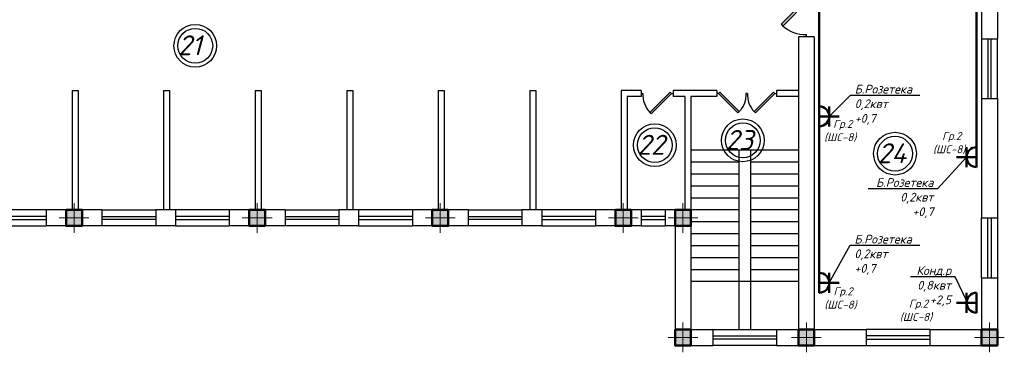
# Model space of a CAD drawing. Header units: millimetres. Extents: x 473009 to 2502882, y 456217 to 1153743.
# Tile 120 of 124: x 2142712 to 2167453, y 508114 to 516465. Entities that reach past the tile are written whole.
import ezdxf
from ezdxf import colors
from ezdxf.entities.mleader import LeaderData, LeaderLine
from ezdxf.math import Vec2, Vec3

# ---------------------------------------------------------------- set-up
doc = ezdxf.new("R2010")
doc.units = ezdxf.units.MM
doc.layers.add('kolonn', color=7, linetype='Continuous')
doc.layers.add('Электрика', color=1, linetype='Continuous', lineweight=50)
doc.styles.get("Standard").update_dxf_attribs({"font": 'isocpeui.ttf'})
doc.styles.add('style Ecuper', font='isocpeui.ttf', dxfattribs={"height": 220})
doc.styles.add('ГОСТ 300', font='isocpeui.ttf', dxfattribs={"height": 250})

# ---------------------------------------------------------------- blocks, each defined once
blk = doc.blocks.new('jfgjhsdf')
blk.add_hatch(color=1).paths.add_polyline_path([(-593, 731), (-637, 687), (0, 50), (44, 94)])
at = {"color": 1}
for p, q in [((0, 1000), (0, 950)), ((0, 50), (0, 0))]:
    blk.add_line(p, q, dxfattribs=at)
blk.add_lwpolyline([(0, 50), (-637, 687), (-593, 731), (44, 94), (0, 50)], dxfattribs=at)
blk.add_arc((-33, 130), 821, 87.662, 132.9147, dxfattribs=at)
blk = doc.blocks.new('ghsdd')
at = {"ltscale": 50}
h = blk.add_hatch(color=256, dxfattribs=at)
h.paths.add_polyline_path([(0, 200), (-200, 200), (-200, 0), (0, 0)])
h.paths.add_polyline_path([(200, 0), (200, 200), (0, 200), (0, 0)])
h.paths.add_polyline_path([(0, 0), (-200, 0), (-200, -200), (0, -200)])
h.paths.add_polyline_path([(0, 0), (0, -200), (200, -200), (200, 0)])
at = {"lineweight": 0}
for p, q in [((0, -374), (0, 374)), ((-374, 0), (374, 0))]:
    blk.add_line(p, q, dxfattribs=at)
at = {"lineweight": 50, "ltscale": 50}
blk.add_lwpolyline([(200, 200), (200, -200), (-200, -200), (-200, 200), (200, 200)], dxfattribs=at)
blk = doc.blocks.new('розетка')
at = {"layer": 'Электрика', "ltscale": 20}
for p, q in [((0, 250), (0, -250)), ((250, 250), (250, -250)), ((0, 0), (500, 0))]:
    blk.add_line(p, q, dxfattribs=at)
blk.add_arc((0, 0), 250, 270, 90, dxfattribs=at)
blk = doc.blocks.new('_None')

msp = doc.modelspace()

# ---------------------------------------------------------------- linework, layer by layer
at = {"lineweight": 30}
for p, q in [((2166879, 518987.9), (2166879, 515987.9)), ((2167279, 518987.9), (2167279, 515987.9)), ((2162279, 516037.9), (2162279, 508687.9)), ((2162679, 516037.9), (2162279, 516037.9)), ((2162679, 516037.9), (2162679, 508687.9)), ((2166879, 515987.9), (2167279, 515987.9)), ((2144029, 514687.9), (2144179, 514687.9)), ((2144029, 514687.9), (2144029, 511687.9)), ((2144179, 514687.9), (2144179, 511687.9)), ((2146329, 514687.9), (2146329, 511687.9)), ((2146329, 514687.9), (2146479, 514687.9)), ((2146479, 514687.9), (2146479, 511687.9)), ((2148629, 514687.9), (2148629, 511687.9)), ((2148629, 514687.9), (2148779, 514687.9)), ((2148779, 514687.9), (2148779, 511687.9)), ((2150929, 514687.9), (2151079, 514687.9)), ((2150929, 514687.9), (2150929, 511687.9)), ((2151079, 514687.9), (2151079, 511687.9)), ((2153229, 514687.9), (2153229, 511687.9)), ((2153229, 514687.9), (2153379, 514687.9)), ((2153379, 514687.9), (2153379, 511687.9)), ((2155529, 514687.9), (2155679, 514687.9)), ((2155529, 514687.9), (2155529, 511687.9)), ((2155679, 514687.9), (2155679, 511687.9)), ((2157829, 514687.9), (2157829, 511687.9)), ((2158329, 514687.9), (2157829, 514687.9)), ((2158329, 514687.9), (2158329, 514537.9)), ((2160229, 514687.9), (2159129, 514687.9)), ((2159129, 514687.9), (2159129, 514537.9)), ((2160229, 514687.9), (2160229, 514537.9)), ((2162279, 514687.9), (2161729, 514687.9)), ((2161729, 514687.9), (2161729, 514537.9)), ((2157979, 514537.9), (2157979, 511687.9)), ((2158329, 514537.9), (2157979, 514537.9)), ((2159429, 514537.9), (2159129, 514537.9)), ((2159429, 514537.9), (2159429, 511687.9)), ((2159579, 514537.9), (2159579, 508687.9)), ((2160229, 514537.9), (2159579, 514537.9)), ((2162279, 514537.9), (2161729, 514537.9)), ((2166879, 514487.9), (2166879, 511487.9)), ((2166879, 514487.9), (2167279, 514487.9)), ((2167279, 514487.9), (2167279, 511487.9)), ((2144779, 511687.9), (2143379, 511687.9)), ((2143379, 511687.9), (2143379, 511287.9)), ((2144779, 511687.9), (2144779, 511287.9)), ((2146629, 511687.9), (2146129, 511687.9)), ((2146129, 511687.9), (2146129, 511287.9)), ((2146629, 511687.9), (2146629, 511287.9)), ((2149379, 511687.9), (2147979, 511687.9)), ((2147979, 511687.9), (2147979, 511287.9)), ((2149379, 511687.9), (2149379, 511287.9)), ((2151229, 511687.9), (2150729, 511687.9)), ((2150729, 511687.9), (2150729, 511287.9)), ((2151229, 511687.9), (2151229, 511287.9)), ((2153979, 511687.9), (2152579, 511687.9)), ((2152579, 511687.9), (2152579, 511287.9)), ((2153979, 511687.9), (2153979, 511287.9)), ((2155829, 511687.9), (2155329, 511687.9)), ((2155329, 511687.9), (2155329, 511287.9)), ((2155829, 511687.9), (2155829, 511287.9)), ((2158329, 511687.9), (2157179, 511687.9)), ((2157179, 511687.9), (2157179, 511287.9)), ((2158329, 511687.9), (2158329, 511287.9)), ((2158929, 511687.9), (2158929, 511287.9)), ((2159579, 511687.9), (2158929, 511687.9)), ((2166879, 511487.9), (2167279, 511487.9)), ((2144779, 511287.9), (2143379, 511287.9)), ((2146629, 511287.9), (2146129, 511287.9)), ((2149379, 511287.9), (2147979, 511287.9)), ((2151229, 511287.9), (2150729, 511287.9)), ((2153979, 511287.9), (2152579, 511287.9)), ((2155829, 511287.9), (2155329, 511287.9)), ((2158329, 511287.9), (2157179, 511287.9)), ((2159179, 511287.9), (2158929, 511287.9)), ((2159179, 511287.9), (2159179, 508287.9)), ((2166879, 509987.9), (2166879, 508687.9)), ((2166879, 509987.9), (2167279, 509987.9)), ((2167279, 509987.9), (2167279, 508287.9)), ((2159579, 508687.9), (2160129, 508687.9)), ((2160129, 508687.9), (2160129, 508287.9)), ((2161729, 508687.9), (2161729, 508287.9)), ((2161729, 508687.9), (2162279, 508687.9)), ((2162679, 508687.9), (2163979, 508687.9)), ((2163979, 508687.9), (2163979, 508287.9)), ((2165579, 508687.9), (2166879, 508687.9)), ((2165579, 508687.9), (2165579, 508287.9)), ((2159179, 508287.9), (2160129, 508287.9)), ((2161729, 508287.9), (2163979, 508287.9)), ((2165579, 508287.9), (2167279, 508287.9))]:
    msp.add_line(p, q, dxfattribs=at)
at = {"color": 1}
for p, q in [((2166879, 515987.9), (2166879, 514487.9)), ((2167039, 515987.9), (2167039, 514487.9)), ((2167119, 514487.9), (2167119, 515987.9)), ((2167279, 514487.9), (2167279, 515987.9)), ((2143379, 511687.9), (2142029, 511687.9)), ((2144779, 511687.9), (2146129, 511687.9)), ((2147979, 511687.9), (2146629, 511687.9)), ((2149379, 511687.9), (2150729, 511687.9)), ((2152579, 511687.9), (2151229, 511687.9)), ((2153979, 511687.9), (2155329, 511687.9)), ((2157179, 511687.9), (2155829, 511687.9)), ((2158929, 511687.9), (2158329, 511687.9)), ((2143379, 511527.9), (2142029, 511527.9)), ((2142029, 511447.9), (2143379, 511447.9)), ((2144779, 511527.9), (2146129, 511527.9)), ((2146129, 511447.9), (2144779, 511447.9)), ((2147979, 511527.9), (2146629, 511527.9)), ((2146629, 511447.9), (2147979, 511447.9)), ((2149379, 511527.9), (2150729, 511527.9)), ((2150729, 511447.9), (2149379, 511447.9)), ((2152579, 511527.9), (2151229, 511527.9)), ((2151229, 511447.9), (2152579, 511447.9)), ((2153979, 511527.9), (2155329, 511527.9)), ((2155329, 511447.9), (2153979, 511447.9)), ((2157179, 511527.9), (2155829, 511527.9)), ((2155829, 511447.9), (2157179, 511447.9)), ((2158929, 511527.9), (2158329, 511527.9)), ((2158329, 511447.9), (2158929, 511447.9)), ((2166879, 509987.9), (2166879, 511487.9)), ((2167039, 509987.9), (2167039, 511487.9)), ((2167119, 511487.9), (2167119, 509987.9)), ((2167279, 511487.9), (2167279, 509987.9)), ((2142029, 511287.9), (2143379, 511287.9)), ((2146129, 511287.9), (2144779, 511287.9)), ((2146629, 511287.9), (2147979, 511287.9)), ((2150729, 511287.9), (2149379, 511287.9)), ((2151229, 511287.9), (2152579, 511287.9)), ((2155329, 511287.9), (2153979, 511287.9)), ((2155829, 511287.9), (2157179, 511287.9)), ((2158329, 511287.9), (2158929, 511287.9)), ((2160129, 508687.9), (2161729, 508687.9)), ((2165579, 508687.9), (2163979, 508687.9)), ((2160129, 508527.9), (2161729, 508527.9)), ((2161729, 508447.9), (2160129, 508447.9)), ((2165579, 508527.9), (2163979, 508527.9)), ((2163979, 508447.9), (2165579, 508447.9)), ((2161729, 508287.9), (2160129, 508287.9)), ((2163979, 508287.9), (2165579, 508287.9))]:
    msp.add_line(p, q, dxfattribs=at)
for p, q in [((2162279, 513187.9), (2159579, 513187.9)), ((2160779, 513187.9), (2160779, 508687.9)), ((2161079, 513187.9), (2161079, 508687.9)), ((2160779, 512887.9), (2159579, 512887.9)), ((2162279, 512887.9), (2161079, 512887.9)), ((2160779, 512587.9), (2159579, 512587.9)), ((2162279, 512587.9), (2161079, 512587.9)), ((2160779, 512287.9), (2159579, 512287.9)), ((2162279, 512287.9), (2161079, 512287.9)), ((2160779, 511987.9), (2159579, 511987.9)), ((2162279, 511987.9), (2161079, 511987.9)), ((2160779, 511687.9), (2159579, 511687.9)), ((2162279, 511687.9), (2161079, 511687.9)), ((2160779, 511387.9), (2159579, 511387.9)), ((2162279, 511387.9), (2161079, 511387.9)), ((2160779, 511087.9), (2159579, 511087.9)), ((2162279, 511087.9), (2161079, 511087.9)), ((2160779, 510787.9), (2159579, 510787.9)), ((2162279, 510787.9), (2161079, 510787.9)), ((2160779, 510487.9), (2159579, 510487.9)), ((2162279, 510487.9), (2161079, 510487.9)), ((2160779, 510187.9), (2159579, 510187.9)), ((2162279, 510187.9), (2161079, 510187.9)), ((2162279, 509887.9), (2159579, 509887.9))]:
    msp.add_line(p, q)
at = {"color": 1, "lineweight": 50}
for points in [[(2162804, 509609.2), (2162804, 521037.3)], [(2166754, 513014.2), (2166754, 517487.9), (2162804, 517487.9)]]:
    msp.add_lwpolyline(points, dxfattribs=at)
at = {"color": 1}
for centre, radius in [((2147124, 515811.2), 537), ((2147124, 515811.2), 437), ((2160883.2, 513435.7), 537), ((2160883.2, 513435.7), 437), ((2158668.9, 513315.1), 537), ((2158668.9, 513315.1), 437), ((2164706.3, 513101.9), 537), ((2164706.3, 513101.9), 437)]:
    msp.add_circle(centre, radius, dxfattribs=at)

# ---------------------------------------------------------------- block references
at = {"xscale": -1, "rotation": 180}
msp.add_blockref('jfgjhsdf', (2162479, 517037.9), dxfattribs=at)
for p, xscale, yscale, zscale, rotation in [((2159129, 514612.9), 0.8000000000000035, 0.8000000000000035, 0.8000000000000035, 90), ((2160229, 514612.9), -0.7692307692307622, 0.7692307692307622, 0.7692307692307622, 270), ((2161729, 514612.9), 0.7692307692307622, 0.7692307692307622, 0.7692307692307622, 90)]:
    msp.add_blockref('jfgjhsdf', p, dxfattribs=dict(xscale=xscale, yscale=yscale, zscale=zscale, rotation=rotation))
at = {"layer": 'kolonn', "xscale": -1}
for p in [(2144079, 511487.9), (2148679, 511487.9), (2153279, 511487.9), (2157879, 511487.9), (2159379, 511487.9), (2159379, 508487.9), (2162479, 508487.9), (2167079, 508487.9)]:
    msp.add_blockref('ghsdd', p, dxfattribs=at)
at = {"layer": 'Электрика'}
for p in [(2162804, 514037.1), (2162804, 509859.2)]:
    msp.add_blockref('розетка', p, dxfattribs=at)
at = {"layer": 'Электрика', "rotation": 180}
for p in [(2166754, 513014.2), (2166754, 509359.2)]:
    msp.add_blockref('розетка', p, dxfattribs=at)

# ---------------------------------------------------------------- texts
at = {"color": 1}
for s, p in [('21', (2146688.3, 515571.7)), ('23', (2160447.5, 513196.2)), ('22', (2158233.2, 513075.5)), ('24', (2164270.6, 512862.4))]:
    msp.add_text(s, height=500, dxfattribs=at).set_placement(p)
at = {"char_height": 200, "width": 6377.27, "attachment_point": 5, "style": 'ГОСТ 300'}
for insert in [(2163330, 513672.2), (2166067.7, 513368.8), (2163337.9, 509468.2), (2165233.8, 509159.8)]:
    msp.add_mtext(' Гр.2\\P(ШC-8)', dxfattribs=dict(at, insert=insert))

# ---------------------------------------------------------------- leaders
ml = msp.add_multileader_mtext('Standard')
ml.set_content('{\\C1;Б.Розетека\\P0,2квт\\P+0,7}', color=256, style='style Ecuper')
ml.set_leader_properties()
ml.set_arrow_properties(name='NONE')
ml.build(insert=Vec2(0, 0))
ml.multileader.update_dxf_attribs({"text_left_attachment_type": 6, "text_right_attachment_type": 6, "dogleg_length": 0.1, "arrow_head_size": 150})
ctx = ml.context
ctx.base_point, ctx.char_height, ctx.arrow_head_size, ctx.landing_gap_size, ctx.plane_origin = Vec3(2163591.7, 514567.4), 220, 150, 100, Vec3(2160626, 510937.3)
ctx.left_attachment, ctx.right_attachment = 6, 6
notes = []
notes.append((ctx, [(0, (1, 1, 0), (2163586.7, 514567.4), (1, 0), 5, [(0, [(2163054, 514037.6)], 0, [])])]))
ctx.mtext.insert, ctx.mtext.width, ctx.mtext.flow_direction = Vec3(2163691.7, 514831.4), 1941.264, 5
ml = msp.add_multileader_mtext('Standard')
ml.set_content('{\\C1;Б.Розетека\\P0,2квт\\P+0,7}', color=256, style='style Ecuper')
ml.set_leader_properties()
ml.set_arrow_properties(name='NONE')
ml.build(insert=Vec2(0, 0))
ml.multileader.update_dxf_attribs({"text_left_attachment_type": 6, "text_right_attachment_type": 6, "dogleg_length": 0.1, "arrow_head_size": 150})
ctx = ml.context
ctx.base_point, ctx.char_height, ctx.arrow_head_size, ctx.landing_gap_size, ctx.plane_origin = Vec3(2163631.3, 512222.5), 220, 150, 100, Vec3(2164076, 509913.7)
ctx.left_attachment, ctx.right_attachment, ctx.text_align_type = 6, 6, 2
notes.append((ctx, [(1, (1, 1, 0), (2165777.6, 512222.5), (-1, 0), 5, [(0, [(2166504, 513014)], 0, [])])]))
ctx.mtext.insert, ctx.mtext.width, ctx.mtext.alignment, ctx.mtext.flow_direction = Vec3(2165672.6, 512486.5), 1941.264, 3, 5
ml = msp.add_multileader_mtext('Standard')
ml.set_content('{\\C1;Б.Розетека\\P0,2квт\\P+0,7}', color=256, style='style Ecuper')
ml.set_leader_properties()
ml.set_arrow_properties(name='NONE')
ml.build(insert=Vec2(0, 0))
ml.multileader.update_dxf_attribs({"text_left_attachment_type": 6, "text_right_attachment_type": 6, "dogleg_length": 0.1, "arrow_head_size": 150})
ctx = ml.context
ctx.base_point, ctx.char_height, ctx.arrow_head_size, ctx.landing_gap_size, ctx.plane_origin = Vec3(2163585, 510800), 220, 150, 100, Vec3(2160626, 506759.4)
ctx.left_attachment, ctx.right_attachment = 6, 6
notes.append((ctx, [(0, (1, 1, 0), (2163580, 510800), (1, 0), 5, [(0, [(2163054, 509859.7)], 0, [])])]))
ctx.mtext.insert, ctx.mtext.width, ctx.mtext.flow_direction = Vec3(2163685, 511064), 1941.264, 5
ml = msp.add_multileader_mtext('Standard')
ml.set_content('{\\C1;Конд.р\\P0,8квт\\P+2,5}', color=256, style='style Ecuper')
ml.set_leader_properties()
ml.set_arrow_properties(name='NONE')
ml.build(insert=Vec2(0, 0))
ml.multileader.update_dxf_attribs({"text_left_attachment_type": 6, "text_right_attachment_type": 6, "dogleg_length": 0.1, "arrow_head_size": 150})
ctx = ml.context
ctx.base_point, ctx.char_height, ctx.arrow_head_size, ctx.landing_gap_size, ctx.plane_origin = Vec3(2164074.2, 510011.8), 220, 150, 100, Vec3(2164716, 504957.7)
ctx.left_attachment, ctx.right_attachment, ctx.text_align_type = 6, 6, 2
notes.append((ctx, [(1, (1, 1, 0), (2166220.4, 510011.8), (-1, 0), 5, [(0, [(2166506.8, 509397)], 0, [])])]))
ctx.mtext.insert, ctx.mtext.width, ctx.mtext.alignment, ctx.mtext.flow_direction = Vec3(2166115.4, 510275.8), 1941.264, 3, 5
for ctx, leaders in notes:
    for number, flags, end, landing, length, lines in leaders:
        leader = LeaderData()
        leader.index, (leader.has_last_leader_line, leader.has_dogleg_vector, leader.attachment_direction) = number, flags
        leader.last_leader_point, leader.dogleg_vector, leader.dogleg_length = Vec3(end), Vec3(landing), length
        for number, points, colour, breaks in lines:
            line = LeaderLine()
            line.index, line.vertices, line.color, line.breaks = number, Vec3.list(points), colors.encode_raw_color(colour), breaks
            leader.lines.append(line)
        ctx.leaders.append(leader)

doc.saveas('drawing.dxf')
